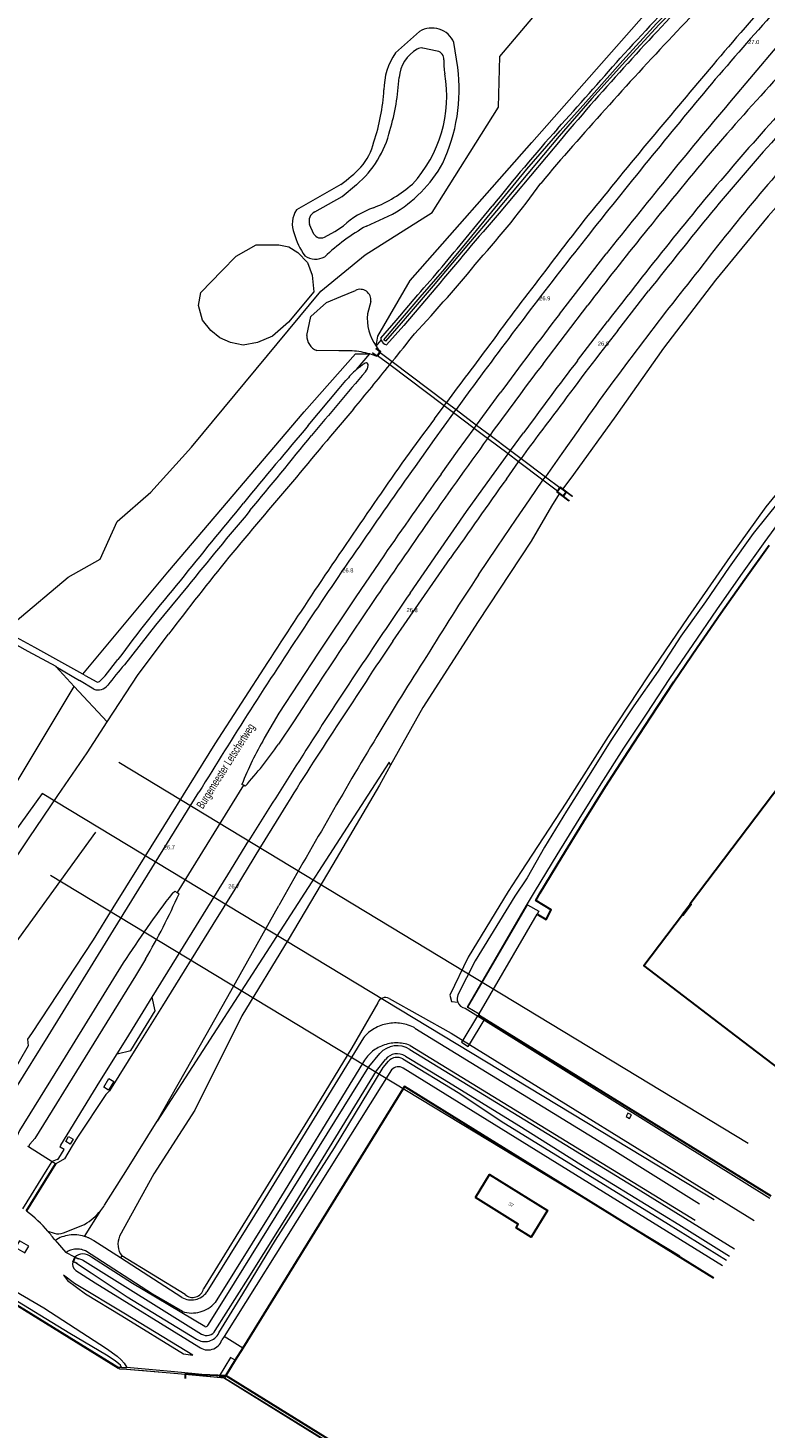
# Model space of a CAD drawing. Header units: metres. Extents: x 120324 to 133000, y 395500 to 402438.
# Tile 62 of 95: x 126627 to 126851, y 401530 to 401954. Entities that reach past the tile are written whole.
import ezdxf

# ---------------------------------------------------------------- set-up
doc = ezdxf.new("R2010")
doc.units = ezdxf.units.M
for name, pattern in [('DGN1', [76.057638, 0, -76.057638]), ('DGN2', [101.410184, 50.705092, -50.705092]), ('DGN3', [152.115276, 101.410184, -50.705092])]:
    doc.linetypes.add(name, pattern=pattern)
for name, color, linetype, lineweight, true_color in [('gg-afsc-erfafscheiding', 7, 'Continuous', 0, 0x00ff32), ('gg-afsc-hekwerk', 7, 'Continuous', 30, 0x00d228), ('gg-afsc-lijn faunaraster', 7, 'DGN1', 0, 0x96ff00), ('gg-afsc-muur', 7, 'Continuous', 13, 0xffc800), ('gg-bbg-overig bouwwerk', 7, 'Continuous', 0, 0xff5000), ('gg-knt-BGT kruinlijn', 7, 'Continuous', 0, 0x787878), ('gg-knt-bronhoudergrens', 7, 'DGN2', 0, 0xffaad2), ('gg-knt-bronhoudergrens niveau 01', 7, 'DGN2', 0, 0xffaad2), ('gg-kntw-bovenkant insteek waterloop', 7, 'Continuous', 0, 0xa0a0ff), ('gg-kntw-kademuur', 7, 'Continuous', 13, 0xffc800), ('gg-kntw-waterlijn', 7, 'Continuous', 0, 0xaaebff), ('gg-kwrk-duiker nz buis', 7, 'DGN2', 0, 0x969696), ('gg-kwrk-faunavoorziening', 7, 'Continuous', 0, 0x007896), ('gg-kwrk-kunstwerk niveau 01', 7, 'Continuous', 0, 0xd2d2d2), ('gg-kwrk-uitstroombak niveau min 01', 7, 'Continuous', 0, 0x477c96), ('gt-grn-groengrens', 7, 'Continuous', 0, 0x96c800), ('gx-grn-maaiveld', 7, 'Continuous', 0, 0xb88d57)]:
    doc.layers.add(name, color=color, linetype=linetype, lineweight=lineweight, true_color=true_color)
for name, color, linetype, lineweight in [('gg-anno-huisnummerreeks BGT', 7, 'Continuous', 13), ('gg-anno-openbare ruimte label', 7, 'Continuous', 13), ('gg-bbg-hoofdgebouw', 1, 'Continuous', 30), ('gg-bbg-onder overbouw', 1, 'Continuous', 30), ('gg-bbg-pand overbouw', 1, 'DGN2', 30), ('gg-knt-bovenkant onderkant talud', 7, 'Continuous', 0), ('gg-knt-onverhard', 7, 'DGN3', 0), ('gg-knt-verharding', 7, 'Continuous', 0), ('gg-knt-verharding niveau 01', 7, 'Continuous', 0), ('gt-anno-nummer hm paal', 7, 'Continuous', 0), ('Rg-tinr-bos vlak', 7, 'Continuous', 0)]:
    doc.layers.add(name, color=color, linetype=linetype, lineweight=lineweight)
doc.styles.add('StyleArial', font='arial.ttf')

msp = doc.modelspace()

# ---------------------------------------------------------------- linework, layer by layer
at = {"layer": 'gg-afsc-erfafscheiding'}
msp.add_line((126635.6, 401586.58), (126638.91, 401582.91), dxfattribs=at)
at = {"layer": 'gg-afsc-hekwerk'}
for p, q in [((126692.51, 401553.87), (126690.26, 401550.24)), ((126692.51, 401553.87), (126690.26, 401550.24)), ((126690.26, 401550.24), (126687.37, 401545.56)), ((126690.26, 401550.24), (126687.37, 401545.56)), ((126687.37, 401545.56), (126776.33, 401490.7)), ((126687.37, 401545.56), (126776.33, 401490.7))]:
    msp.add_line(p, q, dxfattribs=at)
at = {"layer": 'gg-afsc-hekwerk', "flags": 128}
for points in [[(126781.81, 401685.49), (126784.59, 401683.87), (126786.08, 401686.77), (126781.43, 401689.64), (126782.7, 401691.92), (126789.27, 401702.71), (126795.88, 401713.44), (126802.58, 401724.14), (126809.38, 401734.77), (126816.32, 401745.33), (126823.28, 401755.86), (126830.37, 401766.28), (126837.55, 401776.67), (126844.82, 401787.01), (126852.16, 401797.32)], [(126852.81, 401599.94), (126764.28, 401654.67), (126764.22, 401655.23)], [(126835.43, 401575.11), (126741.62, 401633.21), (126692.51, 401553.87)], [(126675.16, 401544.65), (126675.17, 401546.14), (126687.37, 401545.56)]]:
    msp.add_lwpolyline(points, dxfattribs=at)
at = {"layer": 'gg-afsc-lijn faunaraster'}
for centre, radius, start, end in [((126601.86, 401562.14), 41.66, 40.6933, 52.9159), ((126600.74, 401561.23), 43.1, 36.0209, 40.6332)]:
    msp.add_arc(centre, radius, start, end, dxfattribs=at)
at = {"layer": 'gg-afsc-muur'}
for p, q in [((126692.77, 401724.52), (126672.59, 401692.04)), ((126641, 401580.09), (126641.61, 401581.51)), ((126642.12, 401579.62), (126641, 401580.09)), ((126641.61, 401581.51), (126642.74, 401581.03))]:
    msp.add_line(p, q, dxfattribs=at)
at = {"layer": 'gg-afsc-muur', "flags": 128}
msp.add_lwpolyline([(126642.74, 401581.03), (126642.68, 401580.89), (126641.69, 401581.32), (126641.19, 401580.19), (126642.18, 401579.76), (126642.12, 401579.62)], dxfattribs=at)
at = {"layer": 'gg-bbg-hoofdgebouw', "flags": 128}
for points in [[(126855.82, 401724.72), (126855.67, 401724.83), (126828.18, 401688.62), (126828.32, 401688.52)], [(126871.31, 401626.36), (126842.08, 401648.53), (126814.17, 401669.91), (126825.9, 401685.33)], [(126763.11, 401599.59), (126767.4, 401606.5), (126784.96, 401595.6), (126779.97, 401587.56), (126775.4, 401590.4), (126776.1, 401591.52), (126763.11, 401599.59)]]:
    msp.add_lwpolyline(points, dxfattribs=at)
at = {"layer": 'gg-bbg-onder overbouw', "flags": 128}
msp.add_lwpolyline([(126828.32, 401688.52), (126828.55, 401688.34), (126826.11, 401685.16), (126825.9, 401685.33)], dxfattribs=at)
at = {"layer": 'gg-bbg-overig bouwwerk'}
for p, q in [((126764.22, 401655.23), (126781.81, 401685.49)), ((126760.77, 401657.23), (126764.22, 401655.23))]:
    msp.add_line(p, q, dxfattribs=at)
at = {"layer": 'gg-bbg-overig bouwwerk', "flags": 128}
msp.add_lwpolyline([(126760.77, 401657.23), (126778.85, 401688.33), (126782.29, 401686.33), (126781.81, 401685.49)], dxfattribs=at)
at = {"layer": 'gg-bbg-pand overbouw'}
msp.add_line((126828.32, 401688.52), (126825.9, 401685.33), dxfattribs=at)
at = {"layer": 'gg-knt-BGT kruinlijn'}
for p, q in [((126806.29, 401862.45), (126815.61, 401874.41)), ((126750.63, 401835.62), (126753.57, 401839.59)), ((126753.57, 401839.59), (126754.33, 401840.62)), ((126772.5, 401817.38), (126776.19, 401822.57)), ((126776.19, 401822.57), (126776.94, 401823.61))]:
    msp.add_line(p, q, dxfattribs=at)
at = {"layer": 'gg-knt-BGT kruinlijn', "flags": 128}
for points in [[(126738.01, 401768.26), (126746.73, 401780.73), (126755.39, 401793.24)], [(126699.99, 401761.73), (126692.01, 401749.44), (126684.07, 401737.13), (126676.27, 401724.6), (126668.5, 401712.05), (126660.81, 401699.72), (126653.16, 401687.36), (126647.21, 401677.68), (126628.41, 401649.28), (126627.24, 401647.57), (126627.4, 401645.52), (126620.02, 401632.7), (126615.07, 401624.59), (126615.23, 401622.53)], [(126706.12, 401719.16), (126697.9, 401705.84), (126690.11, 401693.03), (126683.43, 401682.36), (126668.14, 401657.65)], [(126668.14, 401657.65), (126660.6, 401645.49), (126652.11, 401631.91)], [(126652.11, 401631.91), (126650.96, 401630.78), (126642.4, 401617.83), (126640.79, 401615.24), (126638.45, 401611.23), (126635.89, 401609.78)], [(126638.16, 401576.06), (126639.37, 401574.43), (126644.82, 401570.34), (126655.82, 401563.68), (126674.54, 401552.13), (126677.39, 401551.74)]]:
    msp.add_lwpolyline(points, dxfattribs=at)
at = {"layer": 'gg-knt-BGT kruinlijn'}
for centre, radius, start, end in [((127520.14, 401363.05), 897.51, 137.18098, 139.17205), ((128625.84, 400424.54), 2347.79, 139.48312, 140.18947), ((127751.75, 401137.89), 1219.67, 139.64148, 141.05144), ((127377.47, 401450.53), 703.57, 138.06563, 140.48864), ((127236.47, 401546.01), 562.42, 140.3878, 143.4865), ((128455.62, 400578.58), 2090.18, 140.85175, 141.68639), ((127405.74, 401393.45), 789.55, 141.89673, 143.95045), ((127412.99, 401382.36), 773.67, 141.64528, 143.79556), ((129832.5, 399553.31), 3834.96, 143.05918, 143.38496), ((127254.05, 401479.03), 588.53, 142.24948, 144.16237), ((127312.72, 401415.29), 701.87, 143.21107, 145.62761), ((128826.03, 400343.8), 2527.54, 144.33741, 145.00817), ((128257.65, 400753.77), 1855.33, 145.24041, 146.17185), ((128479.27, 400606.46), 2121.44, 146.19904, 147.00469), ((128498.72, 400592.17), 2117.37, 146.25851, 147.05304), ((127479.98, 401240.51), 909.92, 146.42433, 148.26232)]:
    msp.add_arc(centre, radius, start, end, dxfattribs=at)
at = {"layer": 'gg-knt-bovenkant onderkant talud'}
for p, q in [((126737.09, 401851.99), (126737.89, 401852.98)), ((126783.57, 401817.02), (126784.3, 401818.07)), ((126633.44, 401589.3), (126635.3, 401588.71)), ((126638.18, 401588.86), (126644.54, 401591.4))]:
    msp.add_line(p, q, dxfattribs=at)
at = {"layer": 'gg-knt-bovenkant onderkant talud', "flags": 128}
for points in [[(126794.24, 401832.1), (126789.25, 401825.1), (126784.3, 401818.07)], [(126763.99, 401788.3), (126769.72, 401796.72), (126775.42, 401805.17), (126779.48, 401811.1), (126783.57, 401817.02)], [(126857.11, 401816.19), (126851.21, 401808.95), (126840.3, 401793.93), (126827.47, 401775.4), (126815.5, 401757.68), (126803.36, 401739.35), (126790.51, 401719.14), (126776.97, 401698.4), (126773.05, 401692.37), (126760.87, 401672.41), (126755.35, 401660.91), (126755.85, 401658.96), (126757.72, 401658.82)], [(126651.42, 401743.74), (126660.84, 401758.12), (126669.99, 401770.32)], [(126601.71, 401671.89), (126610.38, 401682.97), (126618.84, 401695.33), (126627.77, 401708.64), (126636.42, 401721.48), (126645.31, 401734.33), (126651.42, 401743.74)], [(126666.56, 401622.71), (126681.48, 401648.9), (126688.95, 401662.14), (126703.51, 401688.05)], [(126650.63, 401597.23), (126657.54, 401608.24), (126666.56, 401622.71)], [(126677.39, 401551.74), (126656.95, 401564.23), (126641.52, 401573.49), (126638.16, 401576.06)]]:
    msp.add_lwpolyline(points, dxfattribs=at)
at = {"layer": 'gg-knt-bovenkant onderkant talud'}
for centre, radius, start, end in [((127272.22, 401534.83), 612.9, 134.36317, 137.14004), ((127570.46, 401243.83), 1029.51, 136.55869, 138.2445), ((127424.87, 401367.04), 838.87, 137.90029, 139.93092), ((127231.11, 401583.03), 498.63, 136.7978, 140.1675), ((126551.32, 402074.34), 285.7, 318.1821, 324.155), ((127305.41, 401518.18), 597.23, 139.95621, 142.78725), ((126376.97, 402202.77), 501.69, 317.116, 320.528), ((127474.13, 401361.28), 826.81, 141.19925, 143.23737), ((125708.47, 402682.27), 1321.9, 321.1456, 321.60995), ((127256.07, 401513.78), 560.9, 142.3851, 145.4234), ((125729.93, 402665.17), 1294.46, 320.31689, 321.08238), ((127886.84, 400847.41), 1526.34, 139.50387, 140.58491), ((128263.52, 400481.64), 2050.05, 139.37151, 140.20773), ((127454.98, 401173.24), 986.26, 141.01746, 142.74244), ((127407.93, 401361.52), 772.53, 146.46514, 148.63455), ((127468.16, 401298.96), 856.8, 147.15842, 149.07156), ((127792.75, 401099.25), 1237.89, 148.86438, 150.23071), ((127792.39, 401084.86), 1244.78, 149.64718, 151.01557), ((126634.98, 401607.44), 18.68, 320.7369, 326.8845), ((126601.86, 401562.14), 41.66, 40.6933, 52.9159), ((126635.09, 401607.37), 18.55, 300.618, 320.6903), ((126600.74, 401561.23), 43.1, 36.0209, 40.6332), ((126636.54, 401592.75), 4.23, 253.049, 292.9181)]:
    msp.add_arc(centre, radius, start, end, dxfattribs=at)
at = {"layer": 'gg-knt-bronhoudergrens'}
for p, q in [((126641.61, 401581.51), (126638.91, 401582.91)), ((126692.51, 401553.87), (126686.87, 401557.42))]:
    msp.add_line(p, q, dxfattribs=at)
at = {"layer": 'gg-knt-bronhoudergrens niveau 01'}
for p, q in [((126627.28, 401615.1), (126627.51, 401615.01)), ((126627.51, 401615.01), (126634.68, 401610.49)), ((126635.89, 401609.78), (126626.98, 401595.37)), ((126634.68, 401610.49), (126635.71, 401609.89)), ((126635.71, 401609.89), (126635.89, 401609.78))]:
    msp.add_line(p, q, dxfattribs=at)
at = {"layer": 'gg-knt-onverhard'}
for p, q in [((126655.45, 401581.22), (126647.4, 401586.4)), ((126674.02, 401569.27), (126655.45, 401581.22))]:
    msp.add_line(p, q, dxfattribs=at)
at = {"layer": 'gg-knt-onverhard', "flags": 128}
for points in [[(126729.12, 401647.99), (126698.41, 401597.98), (126681.65, 401570.93)], [(126744.76, 401650.94), (126803.72, 401614.71), (126845.03, 401588.82)], [(126743.3, 401645.67), (126801.54, 401609.98), (126842.3, 401584.92)], [(126728.88, 401640.21), (126701.28, 401595.13), (126684.12, 401567.72)], [(126674.23, 401565), (126665.2, 401570.24), (126644.88, 401583.35)]]:
    msp.add_lwpolyline(points, dxfattribs=at)
at = {"layer": 'gg-knt-onverhard'}
for centre, radius, start, end in [((126738.75, 401639.85), 12.62, 61.5658, 139.7774), ((126739.19, 401634.73), 11.69, 69.4364, 152.0123), ((126641.35, 401577.38), 10.85, 73.1835, 122.0496), ((126641.35, 401577.38), 10.86, 56.1711, 73.1874), ((126642.29, 401577.83), 6.1, 64.8181, 123.562), ((126676.9, 401574.37), 5.86, 240.5358, 324.0599), ((126677.14, 401573.76), 9.23, 251.6192, 319.1018)]:
    msp.add_arc(centre, radius, start, end, dxfattribs=at)
at = {"layer": 'gg-knt-verharding'}
for p, q in [((126788.55, 401867.35), (126802.73, 401885.61)), ((126794.02, 401853.27), (126803.14, 401865.14)), ((126761.41, 401844.21), (126757.21, 401838.45)), ((126763.46, 401833.75), (126770.59, 401843.47)), ((126756.45, 401837.42), (126757.21, 401838.45)), ((126762.71, 401832.71), (126763.46, 401833.75)), ((126766.78, 401829.65), (126767.53, 401830.69)), ((126773.74, 401826.01), (126777.65, 401831.34)), ((126772.99, 401824.98), (126773.74, 401826.01)), ((126692.77, 401724.52), (126692.28, 401724.76)), ((126693.26, 401724.27), (126692.77, 401724.52)), ((126672.59, 401692.04), (126673.21, 401691.65)), ((126636.27, 401611.06), (126634.68, 401610.49)), ((126687.37, 401545.56), (126687.22, 401545.32))]:
    msp.add_line(p, q, dxfattribs=at)
at = {"layer": 'gg-knt-verharding', "flags": 128}
for points in [[(126870.9, 401966.02), (126865.95, 401960.65), (126861.05, 401955.23), (126857.93, 401951.74), (126854.84, 401948.24), (126854.51, 401948.47), (126840.1, 401931.51)], [(126783.6, 401852.33), (126790.36, 401861.21), (126797.15, 401870.07)], [(126756.45, 401837.42), (126750.61, 401829.33), (126744.8, 401821.22)], [(126752.68, 401818.88), (126757.68, 401825.8), (126762.71, 401832.71)], [(126743.27, 401782.75), (126751.82, 401795.13), (126760.42, 401807.49), (126766.68, 401816.25), (126772.99, 401824.98)], [(126858.27, 401808.55), (126850.84, 401798.4), (126843.51, 401788.11), (126836.22, 401777.72), (126829, 401767.26), (126821.96, 401756.87), (126814.86, 401746.14), (126808.03, 401735.76), (126801.15, 401725.02), (126794.44, 401714.27), (126787.77, 401703.46), (126781.18, 401692.61), (126778.44, 401688.06), (126760.63, 401657.31), (126760.77, 401657.23)], [(126735.31, 401794.11), (126726.81, 401781.64), (126715.35, 401764.62), (126709.4, 401755.52), (126703.49, 401746.38), (126699.07, 401738.78)], [(126714.48, 401753.87), (126710.59, 401747.83), (126708.1, 401744.04), (126703.32, 401736.99)], [(126616.44, 401621.78), (126616.26, 401623.47), (126616.29, 401623.77), (126616.4, 401624.05), (126618.01, 401626.7), (126619.22, 401626.03), (126619.99, 401626.97), (126623.66, 401632.73), (126633.54, 401648.42), (126656.25, 401685.33), (126679.22, 401722.41)], [(126665.03, 401660.25), (126688.03, 401697.35), (126694.41, 401707.75)], [(126671.19, 401691.84), (126671.97, 401692.43), (126672.59, 401692.04)], [(126656.3, 401670.71), (126638.71, 401642.19), (126624.81, 401619.84), (126623.71, 401617.33)], [(126663.01, 401671.77), (126660.05, 401666.73), (126629.46, 401617.4), (126627.98, 401615.77), (126627.51, 401615.01)], [(126654.46, 401643.15), (126658.57, 401644.1), (126665.96, 401656.1), (126665.03, 401660.25)], [(126654.46, 401643.15), (126657.12, 401647.41), (126665.03, 401660.25)], [(126636.74, 401611.44), (126638.4, 401614.11), (126637.18, 401614.86), (126637.33, 401615.4), (126649.21, 401634.71), (126654.46, 401643.15)], [(126651.84, 401632.08), (126650.36, 401633.02), (126651.96, 401635.63), (126653.48, 401634.72), (126651.84, 401632.08)], [(126640.22, 401615.74), (126638.87, 401616.55), (126639.72, 401618.03), (126641.12, 401617.21), (126640.22, 401615.74)], [(126624.85, 401586.39), (126623.65, 401584.39), (126626.45, 401582.78), (126627.61, 401584.84), (126624.85, 401586.39)]]:
    msp.add_lwpolyline(points, dxfattribs=at)
at = {"layer": 'gg-knt-verharding'}
for centre, radius, start, end in [((127626.37, 401263.05), 1039.84, 137.98675, 139.58529), ((128269.41, 400734.1), 1872.41, 140.01863, 140.94022), ((127501.71, 401343.64), 879.36, 137.35866, 139.37856), ((128628.85, 400431.14), 2334.68, 140.01086, 140.74915), ((127453.92, 401385.54), 808, 137.20231, 139.32103), ((127916.7, 401006.61), 1413.85, 139.96094, 141.24343), ((128709.49, 400375.14), 2440.32, 140.90689, 141.62113), ((127557.38, 401298.82), 942.99, 139.42287, 141.26339), ((128603.29, 400462.81), 2294.86, 140.95746, 141.68419), ((128168.64, 400807.91), 1747.65, 141.73473, 142.69045), ((127457.49, 401367.78), 829.67, 140.84097, 142.74144), ((127989.34, 400951.1), 1497.51, 141.22764, 142.38378), ((128394.09, 400640.46), 2028.46, 142.78847, 143.59945), ((127967.23, 400962.22), 1486.12, 142.47853, 143.63058), ((127946.14, 400972.59), 1457.9, 142.88394, 143.94335), ((127722.92, 401142.63), 1169.55, 142.58309, 143.9234), ((127840.68, 401043.6), 1330.84, 143.79747, 145.19058), ((128587.2, 400516.22), 2257.76, 144.68967, 145.43886), ((128243.49, 400754.68), 1831.68, 144.47939, 145.42579), ((128748.62, 400407.63), 2439.36, 145.09975, 145.80186), ((127700, 401118.86), 1185.28, 145.09991, 146.53165), ((128284.42, 400724.02), 1869.78, 145.51207, 146.41641), ((128311.6, 400706.76), 1909.77, 145.855, 146.74995), ((128577.49, 400536.9), 2238.21, 146.49188, 147.2584), ((127612.93, 401165.28), 1066.29, 146.2104, 147.79181), ((128465.73, 400621.81), 2098.32, 147.55816, 148.36443), ((126787, 401687.53), 101.78, 149.7608, 158.5428), ((126603.99, 401805.25), 120.53, 317.7843, 325.5038), ((128289.3, 400720.07), 1875.95, 147.29711, 148.23084), ((126917.47, 401502.46), 310.67, 142.4421, 147.2103), ((126496.74, 401769.59), 192.91, 329.5319, 336.1703), ((126636.02, 401611.84), 0.824, 288.1734, 330.5003)]:
    msp.add_arc(centre, radius, start, end, dxfattribs=at)
at = {"layer": 'gg-knt-verharding niveau 01', "flags": 128}
msp.add_lwpolyline([(126625.81, 401596.15), (126633.19, 401608.08), (126634.68, 401610.49)], dxfattribs=at)
at = {"layer": 'gg-kntw-bovenkant insteek waterloop'}
for p, q in [((126746.17, 401953.06), (126738.87, 401946.56)), ((126757.72, 401942.11), (126756.57, 401949.73)), ((126722.3, 401906.7), (126708.82, 401899.01)), ((126730.04, 401894.07), (126737.95, 401897.68)), ((126760.26, 401890.52), (126768.18, 401900.08)), ((126731.35, 401871.22), (126730.37, 401867.51)), ((126734.18, 401855.77), (126733.43, 401854.74)), ((126734.35, 401855.99), (126734.18, 401855.77)), ((126733.43, 401854.74), (126733.28, 401854.55)), ((126787.93, 401813.74), (126788.68, 401814.77)), ((126635.82, 401760.59), (126643, 401756.29)), ((126644.73, 401757.83), (126644.06, 401758.2)), ((126644.73, 401757.83), (126648.24, 401755.92)), ((126647.37, 401753.64), (126643, 401756.29)), ((126759.98, 401656.98), (126852.4, 401599.35)), ((126838.02, 401578.81), (126741.17, 401638.8)), ((126737.64, 401638.27), (126686.87, 401557.42)), ((126675.08, 401570.14), (126655.82, 401581.84)), ((126681.96, 401560.71), (126687.69, 401569.91)), ((126686.87, 401557.42), (126686.2, 401556.36))]:
    msp.add_line(p, q, dxfattribs=at)
at = {"layer": 'gg-kntw-bovenkant insteek waterloop', "flags": 128}
for points in [[(127028.29, 402047.52), (127007.04, 402034.58), (126983.45, 402018.99), (126962.13, 402003.33), (126942.51, 401987.54), (126922.68, 401970), (126904.68, 401953.27), (126886.54, 401935.1), (126868.3, 401915.54), (126851.82, 401897.1), (126835.91, 401877.7), (126820.09, 401857.04), (126805.63, 401836.53), (126792.86, 401818.74), (126789.62, 401814.41)], [(126789.27, 401920.65), (126779.77, 401909.33), (126770.29, 401898.01)], [(126711.93, 401860.93), (126713.17, 401866.67), (126717.97, 401870.87), (126722.24, 401872.7), (126726.74, 401874.56)], [(126734.38, 401860.05), (126739.04, 401865.47), (126745.58, 401873.18)], [(126751.07, 401875.31), (126741.33, 401863.95), (126736.1, 401858.02)], [(126725.72, 401856.23), (126721.7, 401856.22), (126714.98, 401856.32)], [(126712.37, 401833.56), (126721.8, 401844.78), (126723.81, 401847.21)], [(126788.46, 401812.88), (126786.2, 401809.16), (126780.04, 401798.57), (126763.88, 401774.23), (126747.12, 401748.12), (126737.33, 401730.63)], [(126788.46, 401812.88), (126787.71, 401813.45), (126787.93, 401813.74)], [(126788.68, 401814.77), (126788.85, 401814.99), (126789.62, 401814.41)], [(126855.2, 401810.67), (126847.34, 401800.89), (126840.03, 401790.63), (126832.85, 401780.18), (126825.43, 401769.77), (126818.5, 401759.11), (126811.17, 401748.61), (126804.2, 401738.15), (126797.39, 401727.31), (126790.67, 401716.68), (126784.02, 401705.79), (126778.81, 401696.52), (126775.07, 401690.89), (126762.99, 401671.31), (126757.79, 401661.04)], [(126675.72, 401784.75), (126666.08, 401773.04), (126656.63, 401761.09)], [(126644.06, 401758.2), (126629.49, 401766.34), (126621.64, 401770.57)], [(126621.36, 401768.53), (126627.31, 401765.19), (126635.8, 401760.6), (126635.82, 401760.59)], [(126649.31, 401756.16), (126650.76, 401757.72), (126654.68, 401762.68)], [(126737.33, 401730.63), (126733.95, 401724.59), (126719.82, 401700.52), (126706.32, 401677.72), (126692.21, 401654.64), (126677.98, 401626), (126665.51, 401606.7), (126655.16, 401587.83)], [(126736.92, 401659.9), (126755.75, 401649.37), (126847.66, 401592.58)], [(126733.48, 401658.56), (126725.64, 401644.94), (126713.49, 401625.06), (126698.14, 401600.12), (126680.62, 401571.84)], [(126687.69, 401569.91), (126730.81, 401639.13), (126734.12, 401643.24)], [(126743.19, 401644.45), (126811.18, 401602.88), (126841.64, 401583.98)], [(126681.01, 401560.48), (126659.07, 401573.44), (126646.7, 401581.45)], [(126641.95, 401577.42), (126647.74, 401573.65), (126679.23, 401554.27)]]:
    msp.add_lwpolyline(points, dxfattribs=at)
at = {"layer": 'gg-kntw-bovenkant insteek waterloop'}
for centre, radius, start, end in [((127568.38, 401251.17), 1030.08, 135.96985, 137.65751), ((127193.91, 401599.82), 515.72, 134.8792, 138.2244), ((126749.93, 401946.9), 7.22, 23.1242, 121.354), ((126754.71, 401935.43), 19.36, 144.8838, 180.2839), ((125612.26, 402987.5), 1585.64, 317.85854, 318.893), ((126705.27, 401935.48), 52.87, 334.9833, 7.2066), ((127419.44, 401386.23), 826.27, 137.59761, 139.70025), ((126676.29, 401938.68), 59.15, 341.1699, 356.7539), ((127229.8, 401531.25), 590.87, 138.39342, 141.37506), ((126714.51, 401923.82), 18.27, 319.2724, 346.606), ((126686.04, 401954.97), 60.38, 306.9164, 314.4888), ((126718.09, 401932.51), 40.09, 299.7002, 331.0809), ((126715.29, 401894.76), 7.74, 146.7333, 202.0122), ((127704.33, 401087.19), 1236.87, 139.03957, 140.41759), ((126759.73, 401840.61), 61.16, 119.0483, 133.8213), ((126728.97, 401897.51), 21.61, 195.1611, 215.3121), ((126384.22, 402194.16), 483.33, 318.386, 321.0803), ((126714.61, 401890.15), 6.09, 237.4227, 297.0905), ((126728.17, 401871.68), 3.22, 351.7752, 116.4289), ((126744.58, 401865.97), 14.29, 173.8242, 215.6749), ((126716.72, 401860.78), 4.79, 178.2428, 248.6883), ((126736.87, 401860.39), 2.51, 187.7418, 201.2714), ((126736.84, 401860.39), 2.48, 201.4219, 252.481), ((126724.06, 401830.91), 25.37, 74.0295, 86.2507), ((126724.06, 401830.9), 25.38, 68.6981, 74.0332), ((126744.59, 401865.98), 14.31, 215.6872, 224.2667), ((126743.39, 401831.58), 25.05, 123.1827, 130.7848), ((126729.94, 401851.95), 0.649, 344.6687, 113.4385), ((126727.2, 401852.12), 3.38, 319.6322, 354.2919), ((128326.05, 400479.19), 2104.05, 139.34704, 140.03678), ((126743.34, 401831.65), 24.97, 130.8011, 141.4537), ((128565.35, 400260.53), 2430.63, 139.67136, 140.39308), ((124541.5, 403588.49), 2794.14, 320.40959, 321.01406), ((128324.73, 400462.37), 2116.58, 140.45006, 141.27238), ((127872.92, 400817.45), 1539.14, 139.9508, 141.06282), ((127016.8, 401495.95), 449.75, 139.7512, 143.626), ((126778.7, 401656.99), 160.43, 139.542, 142.4095), ((126648.54, 401757.46), 4, 253.0781, 319.306), ((126648.63, 401756.7), 0.87, 243.1327, 321.6313), ((126735.76, 401657.77), 2.42, 61.4147, 160.9433), ((126760.42, 401659.85), 2.89, 155.5772, 200.8107), ((126760.43, 401659.85), 2.9, 200.6703, 261.0219), ((126739.37, 401638.46), 7.1, 57.4152, 137.7071), ((126739.73, 401636.39), 2.81, 59.2117, 137.9214), ((126660.94, 401585.43), 6.25, 157.4495, 215.0651), ((126643.29, 401579.4), 2.39, 163.2189, 235.8384), ((126644.41, 401577.95), 4.53, 95.1384, 128.2501), ((126643.49, 401576.98), 5.5, 54.2966, 84.5399), ((126677.35, 401572.6), 3.35, 227.2829, 346.8848), ((126681.37, 401561.08), 0.7, 239.4736, 328.0875), ((126681.96, 401557.85), 4.5, 232.6353, 340.6773)]:
    msp.add_arc(centre, radius, start, end, dxfattribs=at)
at = {"layer": 'gg-kntw-kademuur', "flags": 128}
msp.add_lwpolyline([(126775.66, 401489.74), (126686.71, 401544.85), (126685.94, 401544.92), (126679.71, 401545.47), (126662.4, 401546.99), (126657.23, 401547.44)], dxfattribs=at)
at = {"layer": 'gg-kntw-waterlijn'}
for p, q in [((126751.53, 401947.12), (126747.09, 401948.03)), ((126714.09, 401891.66), (126712.8, 401894.5))]:
    msp.add_line(p, q, dxfattribs=at)
at = {"layer": 'gg-kntw-waterlijn', "flags": 128}
for points in [[(126890.51, 402023.53), (126881.55, 402015.73), (126872.71, 402007.8), (126867.91, 402003.4), (126861.41, 401997.5), (126850.37, 401986.95), (126839.74, 401976.55), (126829.3, 401965.97), (126818.77, 401955.17), (126808.56, 401944.08), (126798.43, 401932.78), (126788.5, 401921.29), (126779.01, 401909.98), (126769.53, 401898.65), (126759.84, 401887.36), (126750.29, 401875.95), (126740.57, 401864.61), (126735.8, 401859.2), (126735.33, 401859.61)], [(126735.33, 401859.61), (126739.8, 401864.82), (126746.32, 401872.51), (126753.79, 401881.11), (126761.04, 401889.89), (126768.97, 401899.46), (126778.7, 401911.32), (126788.74, 401922.92), (126798.3, 401933.58), (126807.75, 401944.32), (126818.04, 401955.44), (126828.49, 401966.41), (126839.01, 401976.84), (126849.77, 401987.03), (126858.32, 401995.19), (126867, 402003.17), (126871.57, 402007.26), (126880.4, 402015.26), (126889.37, 402023.11), (126890.51, 402023.53)], [(126714.37, 401898.42), (126722.64, 401903.05), (126727.05, 401906.63)], [(126717.31, 401890.71), (126720.45, 401892.46), (126723.07, 401894.15)], [(126684.18, 401559.23), (126694.18, 401575.04), (126708.4, 401597.78), (126733.04, 401637.93), (126735.84, 401641.44)], [(126685.29, 401558.48), (126692.57, 401570.37), (126702.49, 401586.58), (126720.34, 401614.64), (126735.13, 401638.97), (126736.7, 401640.87)], [(126741.12, 401641.59), (126758.37, 401631.04), (126770.89, 401622.69), (126821.68, 401591.43), (126839.21, 401580.51)], [(126741.87, 401642.41), (126753.61, 401635.36), (126776.3, 401621.38), (126795.02, 401609.6), (126824.74, 401591.39), (126840.12, 401581.81)], [(126642.12, 401579.62), (126646.58, 401576.67), (126657.51, 401569.46), (126678.49, 401556.64)], [(126642.74, 401581.03), (126643.89, 401580.63), (126680.05, 401558.15)]]:
    msp.add_lwpolyline(points, dxfattribs=at)
at = {"layer": 'gg-kntw-waterlijn'}
for centre, radius, start, end in [((126750.94, 401938.14), 11.05, 120.0095, 175.024), ((126746.62, 401945.96), 2.12, 77.2442, 124.6234), ((126751.07, 401944.72), 2.45, 355.0649, 79.1296), ((126771.51, 401943.66), 18.02, 177.3089, 190.9463), ((126715.27, 401933.43), 39.14, 317.1552, 10.0093), ((126671.28, 401942.79), 68.76, 343.357, 356.919), ((126706.74, 401930.42), 31.29, 310.4919, 346.4606), ((126717.81, 401936.41), 39.49, 291.3571, 311.4709), ((126715.78, 401895.59), 3.16, 116.4883, 200.0149), ((126741, 401874.66), 26.48, 109.4106, 132.5982), ((126716.21, 401892.91), 2.46, 210.4802, 296.4711), ((126739.4, 401638.55), 4.59, 57.4127, 140.9383), ((126739.36, 401638.45), 3.6, 60.7092, 137.6644), ((126681.06, 401560.62), 4.74, 237.2075, 333.1857), ((126681.59, 401560.7), 2.98, 238.9659, 330.3708)]:
    msp.add_arc(centre, radius, start, end, dxfattribs=at)
at = {"layer": 'gg-kwrk-duiker nz buis', "flags": 128}
msp.add_lwpolyline([(126563.84, 401628.5), (126573.2, 401616.35), (126598.38, 401600.9), (126641.3, 401580.8)], dxfattribs=at)
at = {"layer": 'gg-kwrk-faunavoorziening'}
for p, q in [((126734.18, 401855.77), (126737.89, 401852.98)), ((126737.09, 401851.99), (126733.43, 401854.74)), ((126753.57, 401839.59), (126737.09, 401851.99)), ((126737.89, 401852.98), (126754.33, 401840.62)), ((126756.45, 401837.42), (126753.57, 401839.59)), ((126754.33, 401840.62), (126757.21, 401838.45)), ((126757.21, 401838.45), (126763.46, 401833.75)), ((126762.71, 401832.71), (126756.45, 401837.42)), ((126763.46, 401833.75), (126767.53, 401830.69)), ((126766.78, 401829.65), (126762.71, 401832.71)), ((126772.99, 401824.98), (126766.78, 401829.65)), ((126767.53, 401830.69), (126773.74, 401826.01)), ((126773.74, 401826.01), (126776.94, 401823.61)), ((126776.19, 401822.57), (126772.99, 401824.98)), ((126783.57, 401817.02), (126776.19, 401822.57)), ((126776.94, 401823.61), (126784.3, 401818.07)), ((126787.93, 401813.74), (126783.57, 401817.02)), ((126784.3, 401818.07), (126788.68, 401814.77))]:
    msp.add_line(p, q, dxfattribs=at)
at = {"layer": 'gg-kwrk-kunstwerk niveau 01'}
for p, q in [((126763.76, 401654.62), (126759.25, 401647.21)), ((126761.28, 401645.95), (126765.76, 401653.37)), ((126760.92, 401645.36), (126761.28, 401645.95)), ((126626.81, 401595.5), (126635.71, 401609.89))]:
    msp.add_line(p, q, dxfattribs=at)
at = {"layer": 'gg-kwrk-kunstwerk niveau 01', "flags": 128}
for points in [[(126765.76, 401653.37), (126765.84, 401653.5), (126763.82, 401654.73), (126763.76, 401654.62)], [(126759.25, 401647.21), (126758.88, 401646.61), (126760.92, 401645.36)]]:
    msp.add_lwpolyline(points, dxfattribs=at)
at = {"layer": 'gg-kwrk-uitstroombak niveau min 01'}
msp.add_line((126733.28, 401854.55), (126731.91, 401855.56), dxfattribs=at)
at = {"layer": 'gg-kwrk-uitstroombak niveau min 01', "flags": 128}
for points in [[(126731.91, 401855.56), (126732.01, 401855.69), (126733.25, 401854.77), (126734.14, 401855.95), (126732.89, 401856.89), (126732.98, 401857), (126734.35, 401855.99)], [(126788.01, 401813.5), (126788.89, 401814.7), (126790.46, 401813.51), (126789.59, 401812.29), (126788.01, 401813.5)], [(126789.62, 401814.41), (126792.51, 401812.22), (126792.39, 401812.06), (126790.63, 401813.38), (126789.75, 401812.17), (126791.5, 401810.83), (126791.38, 401810.67), (126788.46, 401812.88)], [(126808.76, 401624.1), (126809.83, 401623.51), (126810.42, 401624.58), (126809.35, 401625.17), (126808.76, 401624.1)]]:
    msp.add_lwpolyline(points, dxfattribs=at)
at = {"layer": 'gt-grn-groengrens'}
for p, q in [((126732.97, 401857.63), (126734.53, 401859.48)), ((126727.02, 401850.55), (126731.04, 401855.3)), ((126641.43, 401754.53), (126635.82, 401760.59)), ((126651.42, 401743.74), (126641.43, 401754.53)), ((126644.49, 401587.77), (126649.45, 401595.61)), ((126655.82, 401581.84), (126655.45, 401581.22))]:
    msp.add_line(p, q, dxfattribs=at)
at = {"layer": 'gt-grn-groengrens', "flags": 128}
for points in [[(126732.97, 401857.63), (126733.52, 401860.65), (126743.26, 401877.55), (126780.22, 401919.44), (126817.17, 401961.33), (126854.75, 401998.13), (126887.01, 402025.99), (126917.11, 402051.99), (126940.9, 402070.24), (126970.96, 402090.45), (126998.63, 402106.43), (127011.03, 402113.36)], [(126621.64, 401770.57), (126623.49, 401774.13), (126639.61, 401787.6), (126649.29, 401793.1), (126654.4, 401804.48), (126664.65, 401813.4), (126676.97, 401827.06), (126716.23, 401874.31), (126729.69, 401885.31), (126749.99, 401898.21), (126770.09, 401930.09), (126770.47, 401945.46), (126806.69, 401988.34), (126816.93, 401995.93), (126839.12, 401999.15), (126855.81, 402012.05)], [(126690.48, 401884.99), (126696.59, 401888.39), (126703.5, 401888.39), (126706.51, 401887.82), (126709.27, 401886.11), (126712.17, 401883.05), (126713.59, 401879.17), (126714.05, 401874.16), (126706.36, 401864.92), (126701.59, 401860.74), (126696.96, 401858.73), (126692.64, 401857.98), (126688.84, 401858.73), (126685.55, 401860.22), (126682.8, 401862.38), (126680.34, 401865.52), (126679.07, 401869.99), (126679.81, 401873.95), (126686.15, 401880.51), (126690.48, 401884.99)], [(126644.06, 401758.2), (126669.85, 401789.17), (126711.18, 401837.73), (126726.74, 401855.3), (126731.04, 401855.3)], [(126580.64, 401660.11), (126611.62, 401704.98), (126641.43, 401754.53)], [(126737.33, 401730.63), (126736.97, 401731.52), (126721.92, 401708.36), (126666.56, 401622.71)]]:
    msp.add_lwpolyline(points, dxfattribs=at)
at = {"layer": 'gx-grn-maaiveld'}
for p, q in [((126623.37, 401571.22), (126632.2, 401566.12)), ((126619.96, 401569.3), (126654.79, 401547.79)), ((126620.11, 401569.55), (126654.94, 401548.04)), ((126632.2, 401566.12), (126651.25, 401553.79)), ((126654.94, 401548.04), (126654.79, 401547.79)), ((126655.75, 401548.03), (126654.94, 401548.04)), ((126655.75, 401548.03), (126657.34, 401548.02)), ((126687.26, 401545.26), (126686.98, 401544.81)), ((126687.26, 401545.26), (126687.22, 401545.32)), ((126686.98, 401544.81), (126686.95, 401544.75))]:
    msp.add_line(p, q, dxfattribs=at)
at = {"layer": 'gx-grn-maaiveld', "flags": 128}
for points in [[(126655.75, 401548.03), (126655.41, 401548.7), (126654.99, 401549.08), (126653.82, 401550.05), (126651.18, 401551.77), (126640.09, 401558.35), (126620.59, 401570.23), (126620.32, 401569.89), (126620.11, 401569.55)], [(126651.25, 401553.79), (126654.43, 401551.41), (126655.63, 401550.31), (126656.54, 401549.31), (126657.34, 401548.02)], [(126690.26, 401550.24), (126688.81, 401551.04), (126685.35, 401545.44), (126685.34, 401545.43)], [(126686.95, 401544.75), (126671.76, 401546.19), (126657.31, 401547.43), (126655.27, 401547.5), (126654.79, 401547.79)], [(126685.34, 401545.43), (126671.8, 401546.66), (126657.34, 401548.02)], [(126685.34, 401545.43), (126685.57, 401545.41), (126687.26, 401545.26)], [(126775.71, 401489.82), (126772.74, 401491.64), (126758.17, 401500.62), (126748.35, 401506.74), (126737.26, 401513.67), (126727.31, 401519.8), (126717.57, 401525.82), (126707.31, 401532.19), (126697.49, 401538.3), (126686.95, 401544.75)], [(126775.74, 401489.86), (126772.77, 401491.68), (126758.2, 401500.66), (126748.38, 401506.78), (126737.29, 401513.71), (126727.34, 401519.84), (126717.6, 401525.86), (126707.34, 401532.24), (126697.51, 401538.35), (126686.98, 401544.81)]]:
    msp.add_lwpolyline(points, dxfattribs=at)
at = {"layer": 'Rg-tinr-bos vlak'}
for p, q in [((126845.81, 401615.96), (126654.91, 401731.41)), ((126631.73, 401722.06), (126567.51, 401633.73)), ((126835.46, 401598.85), (126631.73, 401722.06)), ((126647.91, 401710.3), (126583.69, 401621.97)), ((126825.11, 401581.73), (126634.21, 401697.19))]:
    msp.add_line(p, q, dxfattribs=at)

# ---------------------------------------------------------------- texts
at = {"layer": 'gg-anno-huisnummerreeks BGT', "insert": (126773.63, 401596.95), "char_height": 1, "attachment_point": 8, "rotation": 328.2, "line_spacing_factor": 0.8, "style": 'StyleArial'}
msp.add_mtext('{\\C256;37}', dxfattribs=at)
at = {"layer": 'gg-anno-openbare ruimte label', "insert": (126689, 401729.33), "char_height": 2.5, "attachment_point": 8, "rotation": 57.7, "line_spacing_factor": 0.8, "style": 'StyleArial'}
msp.add_mtext('{\\W0.68;\\C256;Burgemeester Letschertweg}', dxfattribs=at)
at = {"layer": 'gt-anno-nummer hm paal', "char_height": 1.25, "attachment_point": 7, "line_spacing_factor": 0.8, "style": 'StyleArial'}
for s, insert in [('{\\C256;27.0}', (126845.78, 401949.22)), ('{\\C256;26.9}', (126782.42, 401871.53)), ('{\\C256;26.9}', (126800.22, 401857.79)), ('{\\C256;26.8}', (126722.7, 401789.05)), ('{\\C256;26.8}', (126742.19, 401777)), ('{\\C256;26.7}', (126668.55, 401705.09)), ('{\\C256;26.7}', (126688.13, 401693.26))]:
    msp.add_mtext(s, dxfattribs=dict(at, insert=insert))

doc.saveas('drawing.dxf')
